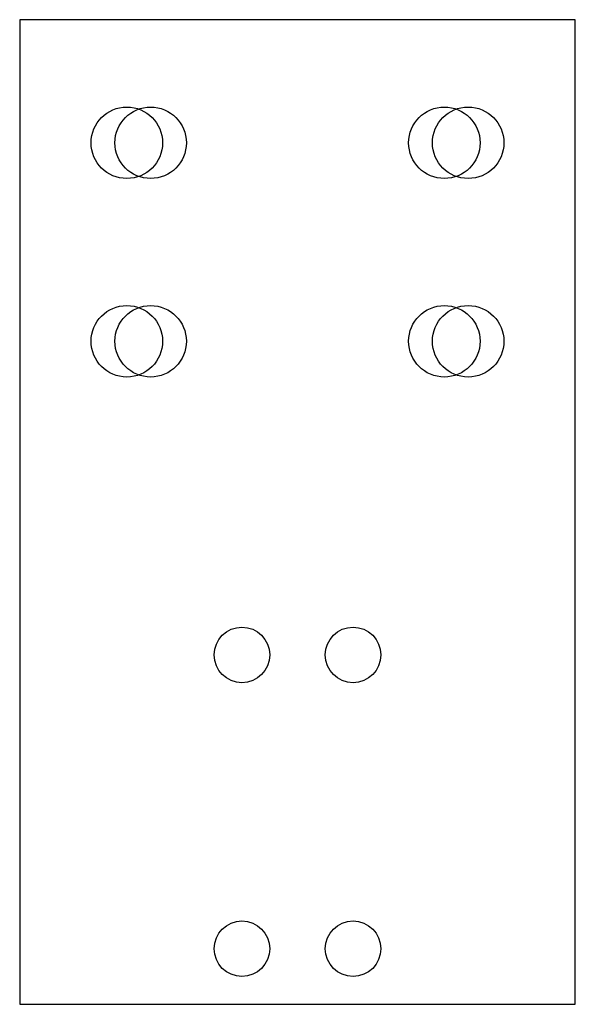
# Model space of a CAD drawing. Extents: x -70 to 70, y -28 to 220.
import ezdxf

# ---------------------------------------------------------------- set-up
doc = ezdxf.new("R2010")
doc.units = 0

msp = doc.modelspace()

# ---------------------------------------------------------------- linework, layer by layer
for p, q in [((70, 220), (-70, 220)), ((-70, 220), (-70, -28.0035)), ((70, -28.0035), (70, 220)), ((-70, -28.0035), (70, -28.0035))]:
    msp.add_line(p, q)
at = {"layer": 'PS_SOLID'}
for centre, radius in [((-43, 189), 9), ((-37, 189), 9), ((37, 189), 9), ((43, 189), 9), ((-43, 139), 9), ((-37, 139), 9), ((37, 139), 9), ((43, 139), 9), ((-14, 59.9965), 7), ((14, 59.9965), 7), ((-14, -14.0035), 7), ((14, -14.0035), 7)]:
    msp.add_circle(centre, radius, dxfattribs=at)

doc.saveas('drawing.dxf')
